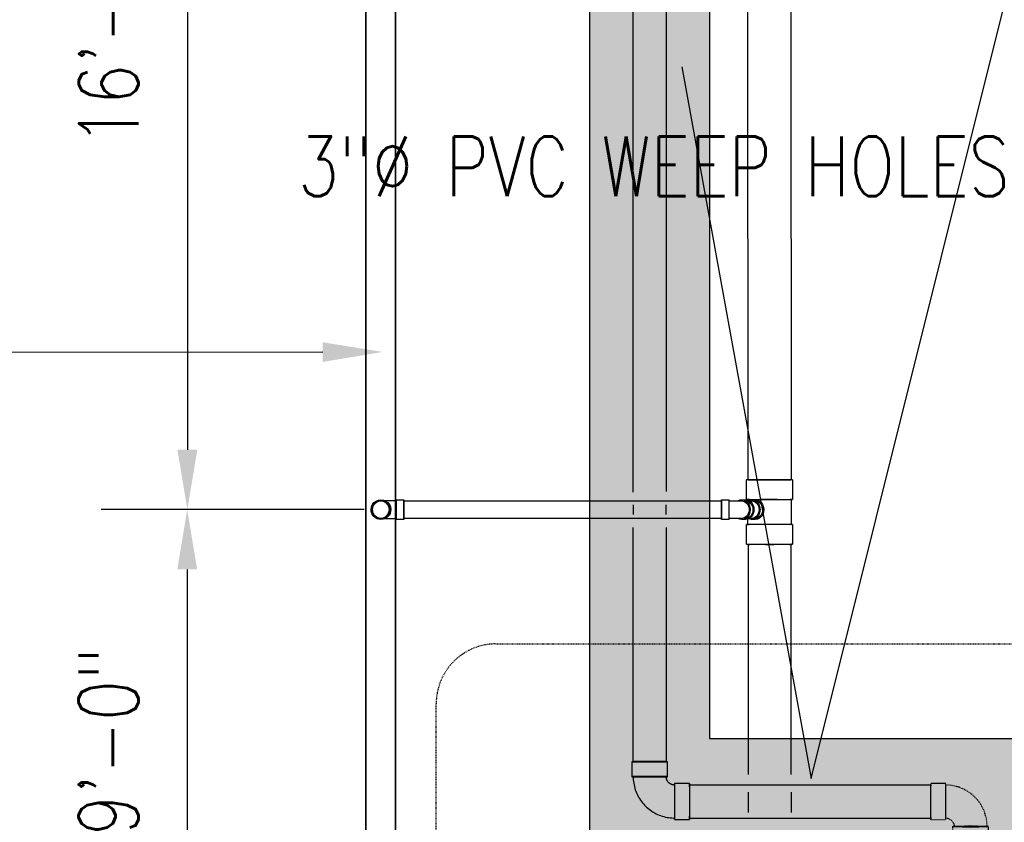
# Model space of a CAD drawing. Header units: inches. Extents: x -11997 to 19746, y -923 to 3129.
# Tile 19 of 25: x 474 to 671, y -599 to -438. Entities that reach past the tile are written whole.
import ezdxf
from ezdxf import colors
from ezdxf.entities.mleader import LeaderData, LeaderLine
from ezdxf.math import Vec2, Vec3

# ---------------------------------------------------------------- set-up
doc = ezdxf.new("R2010")
doc.units = ezdxf.units.IN
doc.header["$MEASUREMENT"] = 0
doc.linetypes.add('Dash', pattern=[0.25, 0.125, -0.125])
doc.linetypes.add('Dash 1_16_', pattern=[0.125, 0.0625, -0.0625])
for name, color, linetype in [('A-DETL-THIN', 151, 'Continuous'), ('P-PIPE', 3, 'Continuous'), ('S-ANNO-DIMS', 1, 'Continuous'), ('S-ANNO-NOTE', 2, 'Continuous'), ('S-ANNO-SYMB', 2, 'Continuous')]:
    doc.layers.add(name, color=color, linetype=linetype)
doc.layers.add('A-WALL-PATT', color=9, linetype='Continuous', true_color=0x808080)
doc.styles.add('Annotative', font='romans.shx', dxfattribs={"width": 0.8, "height": 0.125})
doc.dimstyles.new('Annotative', dxfattribs={"dimscale": 0, "dimtxt": 0.125, "dimasz": 0.125, "dimexe": 0.18, "dimexo": 0.0625, "dimgap": 0.09, "dimtad": 1, "dimdec": 3, "dimzin": 3, "dimdsep": 46, "dimlunit": 4, "dimtxsty": 'Annotative', "dimcen": 0.09, "dimclrt": 2, "dimazin": 2, "dimtfac": 1, "dimtdec": 3, "dimtmove": 0, "dimatfit": 0, "dimfxl": 1, "dimtfill": 1, "dimfrac": 2, "dimtolj": 1, "dimtzin": 0, "dimarcsym": 0})
pattern_1 = [(228.0127875, (-816.34173, -1536.20594), (-8, -9), [0.134536, -13.31908805]), (184.9697407, (-816.43173, -1536.305937), (12, 1), [0.230868, -22.85592476]), (132.510447, (-816.66173, -1536.32594), (10, -11), [0.162788, -16.1160326]), (267.273689, (-817.05173, -1536.575937), (1, 20), [0.210238, -20.81355804]), (292.8336542, (-817.06173, -1536.785937), (-5, 12), [0.206155, -20.40937313]), (357.273689, (-816.98173, -1536.975937), (-20, 1), [0.210238, -20.81355804]), (37.6942405, (-816.77173, -1536.985937), (-13, -10), [0.278029, -27.52484855]), (72.2553284, (-816.55173, -1536.815937), (7, 22), [0.262488, -25.9863215]), (121.4295656, (-816.47173, -1536.565937), (-8, 13), [0.21095, -20.8840731]), (175.2363583, (-816.58173, -1536.38594), (11, -1), [0.240832, -11.80076258]), (222.3974378, (-816.82173, -1536.365937), (-12, -11), [0.311448, -30.833375]), (138.814075, (-816.06173, -1536.58594), (-7, 6), [0.106301, -10.5238448]), (171.4692344, (-816.14173, -1536.515937), (13, -2), [0.202237, -20.0215114]), (225, (-816.3417, -1536.48594), (-1e-16, -1), [0.141421, -1.27279256]), (203.1985905, (-816.41173, -1536.36594), (5, 2), [0.076158, -7.5396151]), (291.8014095, (-816.48173, -1536.39594), (-1, 3), [0.107703, -5.2774618]), (30.9637565, (-816.44173, -1536.49594), (3, 2), [0.174929, -5.6560229]), (161.565051, (-816.29173, -1536.40594), (2, -1), [0.126491, -3.03578666]), (16.3895403, (-817.06173, -1536.395937), (10, 3), [0.1772, -17.54284515]), (70.346176, (-816.89173, -1536.34594), (-4, -11), [0.148661, -14.71740775]), (293.1985905, (-816.29173, -1536.20594), (-2, 5), [0.152315, -7.4634581]), (343.6104597, (-816.23173, -1536.345937), (-10, 3), [0.1772, -17.54284515]), (339.443955, (-817.06173, -1537.01594), (-5, 2), [0.17088, -8.37312375]), (294.7751406, (-816.90173, -1537.07594), (-5, 11), [0.143178, -14.17464306]), (66.8014095, (-816.28173, -1537.20594), (2, 5), [0.152315, -7.4634581]), (17.3540246, (-816.22173, -1537.065937), (-13, -4), [0.167631, -16.5954236]), (69.443955, (-816.77173, -1537.20594), (-2, -5), [0.08544, -8.45856375]), (101.309932, (-816.34173, -1537.20594), (-1, 4), [0.05099, -5.0480295]), (165.963757, (-816.35173, -1537.15594), (3, -1), [0.206155, -3.91695063]), (186.009006, (-816.55173, -1537.105937), (10, 1), [0.19105, -18.91392317]), (303.690068, (-816.44173, -1536.58594), (-1, 2), [0.144222, -3.46132928]), (353.1572266, (-816.36173, -1536.705937), (17, -2), [0.251794, -24.92756262]), (60.945396, (-816.11173, -1536.73594), (-4, -7), [0.102956, -10.19267414]), (90, (-816.0617, -1536.6459), (-1, 1), [0.06, -0.94]), (120.256437, (-816.57173, -1537.07594), (4, -7), [0.138924, -13.75352]), (48.0127875, (-816.64173, -1536.95594), (8, 9), [0.269072, -13.18455205]), (0, (-816.4617, -1536.7559), (1, 1), [0.26, -0.74]), (325.3048465, (-816.20173, -1536.75594), (10, -7), [0.158114, -15.6532743]), (254.054604, (-816.07173, -1536.84594), (-1, -4), [0.145602, -7.1345079]), (207.6459754, (-816.11173, -1536.985937), (-19, -10), [0.237065, -23.4694742]), (175.4260787, (-816.32173, -1537.095937), (-13, 1), [0.250799, -24.8290734])]

# ---------------------------------------------------------------- blocks, each defined once
blk = doc.blocks.new('Bend - PVC - Sch 40 - DWV_USACE - Standard-1153782-00_SP_Foundation Drainage Plan-TO FDN_DOC')
at = {"layer": 'P-PIPE', "linetype": 'Dash 1_16_'}
for p, q in [((2244.47, 947.5), (2241.47, 947.5)), ((2241.47, 940.29), (2244.47, 940.29)), ((2245.86, 938.89), (2245.86, 935.89)), ((2253.07, 935.89), (2253.07, 938.89))]:
    blk.add_line(p, q, dxfattribs=at)
at = {"layer": 'P-PIPE', "linetype": 'Dash 1_16_', "flags": 128}
for points in [[(2250.35, 944.77), (2250.11, 945), (2249.86, 945.22), (2249.6, 945.43), (2249.34, 945.63), (2249.06, 945.82), (2248.78, 946), (2248.49, 946.17), (2248.2, 946.32), (2247.9, 946.46), (2247.59, 946.6), (2247.28, 946.71), (2246.97, 946.82), (2246.65, 946.91), (2246.33, 947), (2246, 947.06), (2245.67, 947.12), (2245.34, 947.16), (2245.01, 947.19), (2244.68, 947.2), (2244.47, 947.21)], [(2252.78, 938.89), (2252.77, 939.23), (2252.75, 939.56), (2252.72, 939.89), (2252.68, 940.22), (2252.62, 940.54), (2252.54, 940.87), (2252.46, 941.19), (2252.36, 941.51), (2252.25, 941.82), (2252.13, 942.13), (2251.99, 942.43), (2251.84, 942.73), (2251.68, 943.02), (2251.51, 943.31), (2251.33, 943.59), (2251.14, 943.86), (2250.93, 944.12), (2250.72, 944.37), (2250.49, 944.62), (2250.35, 944.77)], [(2244.47, 940.58), (2244.54, 940.58), (2244.6, 940.57), (2244.67, 940.57), (2244.74, 940.56), (2244.8, 940.55), (2244.87, 940.53), (2244.94, 940.51), (2245, 940.49), (2245.06, 940.47), (2245.13, 940.45), (2245.19, 940.42), (2245.25, 940.39), (2245.31, 940.36), (2245.37, 940.32), (2245.42, 940.29), (2245.48, 940.25), (2245.53, 940.2), (2245.58, 940.16), (2245.63, 940.12), (2245.66, 940.09)], [(2245.66, 940.09), (2245.71, 940.04), (2245.75, 939.99), (2245.8, 939.93), (2245.84, 939.88), (2245.88, 939.83), (2245.91, 939.77), (2245.95, 939.71), (2245.98, 939.65), (2246.01, 939.59), (2246.03, 939.53), (2246.06, 939.46), (2246.08, 939.4), (2246.1, 939.34), (2246.11, 939.27), (2246.13, 939.2), (2246.14, 939.14), (2246.15, 939.07), (2246.15, 939), (2246.16, 938.94), (2246.16, 938.89)]]:
    blk.add_lwpolyline(points, dxfattribs=at)
at = {"layer": 'P-PIPE', "linetype": 'Dash 1_16_'}
for centre, major_axis, start_param, end_param in [((2241.47, 943.89), (0, 3.6), 6.27277, 9.414362), ((2241.47, 943.89), (0, 3.6), 3.131177, 6.27277), ((2244.47, 943.89), (0, 3.6), 6.27277, 9.414362), ((2244.47, 943.89), (0, 3.31), 6.27277, 9.414362), ((2244.47, 943.89), (0, 3.6), 3.131177, 6.27277), ((2244.47, 943.89), (0, 3.31), 3.131177, 6.27277), ((2249.47, 938.89), (3.6, 0), 0.010416, 3.152008), ((2249.47, 938.89), (3.6, 0), 3.152008, 6.293601), ((2249.47, 938.89), (3.31, 0), 0.010416, 3.152008), ((2249.47, 938.89), (3.31, 0), 3.152008, 6.293601), ((2249.47, 935.89), (3.6, 0), 0.010416, 3.152008), ((2249.47, 935.89), (3.6, 0), 3.152008, 6.293601)]:
    blk.add_ellipse(centre, major_axis=major_axis, ratio=0.010416, start_param=start_param, end_param=end_param, dxfattribs=at)
blk = doc.blocks.new('Bend - PVC - Sch 40 - DWV_USACE - Standard-V14-00_SP_Foundation Drainage Plan-TO FDN_DOC')
at = {"layer": 'P-PIPE'}
for p, q in [((2174.47, 951.89), (2174.47, 948.89)), ((2181.68, 948.89), (2181.68, 951.89)), ((2186.08, 947.5), (2183.08, 947.5)), ((2177.05, 943.17), (2177.2, 943.01)), ((2183.08, 940.29), (2186.08, 940.29))]:
    blk.add_line(p, q, dxfattribs=at)
at = {"layer": 'P-PIPE', "flags": 128}
for points in [[(2174.76, 948.89), (2174.77, 948.56), (2174.79, 948.23), (2174.82, 947.9), (2174.87, 947.57), (2174.93, 947.24), (2175, 946.92), (2175.09, 946.6), (2175.19, 946.28), (2175.3, 945.96), (2175.42, 945.66), (2175.56, 945.35), (2175.7, 945.05), (2175.86, 944.76), (2176.03, 944.48), (2176.22, 944.2), (2176.41, 943.93), (2176.61, 943.67), (2176.83, 943.41), (2177.05, 943.17)], [(2181.71, 947.9), (2181.67, 947.96), (2181.63, 948.02), (2181.6, 948.08), (2181.57, 948.14), (2181.54, 948.2), (2181.51, 948.26), (2181.49, 948.32), (2181.47, 948.39), (2181.45, 948.45), (2181.43, 948.52), (2181.42, 948.58), (2181.41, 948.65), (2181.4, 948.72), (2181.39, 948.78), (2181.39, 948.85), (2181.39, 948.89)], [(2181.88, 947.7), (2181.84, 947.75), (2181.79, 947.8), (2181.75, 947.85)], [(2183.08, 947.21), (2183.01, 947.21), (2182.94, 947.21), (2182.88, 947.22), (2182.81, 947.23), (2182.74, 947.24), (2182.68, 947.25), (2182.61, 947.27), (2182.55, 947.29), (2182.48, 947.31), (2182.42, 947.34), (2182.36, 947.37), (2182.3, 947.4), (2182.24, 947.43), (2182.18, 947.46), (2182.12, 947.5), (2182.07, 947.54), (2182.02, 947.58), (2181.96, 947.62), (2181.91, 947.67), (2181.88, 947.7)], [(2177.2, 943.01), (2177.44, 942.78), (2177.69, 942.56), (2177.95, 942.35), (2178.21, 942.15), (2178.48, 941.96), (2178.77, 941.79), (2179.05, 941.62), (2179.35, 941.46), (2179.65, 941.32), (2179.95, 941.19), (2180.26, 941.07), (2180.58, 940.96), (2180.9, 940.87), (2181.22, 940.79), (2181.55, 940.72), (2181.87, 940.67), (2182.2, 940.63), (2182.53, 940.6), (2182.87, 940.58), (2183.08, 940.58)]]:
    blk.add_lwpolyline(points, dxfattribs=at)
at = {"layer": 'P-PIPE'}
for centre, major_axis, start_param, end_param in [((2178.08, 951.89), (3.6, 0), 0.010416, 3.152008), ((2178.08, 951.89), (3.6, 0), 3.152008, 6.293601), ((2178.08, 948.89), (3.6, 0), 0.010416, 3.152008), ((2178.08, 948.89), (3.6, 0), 3.152008, 6.293601), ((2178.08, 948.89), (3.31, 0), 0.010416, 3.152008), ((2178.08, 948.89), (3.31, 0), 3.152008, 6.293601), ((2183.08, 943.89), (0, 3.6), 6.27277, 9.414362), ((2183.08, 943.89), (0, 3.31), 6.27277, 9.414362), ((2183.08, 943.89), (0, 3.6), 3.131177, 6.27277), ((2183.08, 943.89), (0, 3.31), 3.131177, 6.27277), ((2186.08, 943.89), (0, 3.6), 6.27277, 9.414362), ((2186.08, 943.89), (0, 3.6), 3.131177, 6.27277)]:
    blk.add_ellipse(centre, major_axis=major_axis, ratio=0.010416, start_param=start_param, end_param=end_param, dxfattribs=at)
blk = doc.blocks.new('Bend - PVC - Sch 40 - DWV_USACE - Standard-V11-00_SP_Foundation Drainage Plan-TO FDN_DOC')
at = {"layer": 'P-PIPE'}
for p, q in [((260.93, 1003.13), (259.43, 1003.13)), ((259.43, 1001.15), (259.43, 1003.13)), ((259.43, 1003.13), (259.43, 1001.15)), ((260.93, 1001.15), (260.93, 1003.13)), ((260.93, 1003.13), (260.93, 1001.15)), ((260.93, 1002.9), (261.06, 1002.9)), ((259.43, 1001.15), (259.43, 999.17)), ((259.43, 999.17), (259.43, 1001.15)), ((260.93, 1001.15), (260.93, 999.17)), ((260.93, 999.17), (260.93, 1001.15)), ((260.93, 1001.15), (260.93, 1001.15)), ((260.93, 1001.15), (260.93, 1001.15)), ((262.02, 1001.16), (262.02, 1001.15)), ((265.98, 1001.15), (265.98, 1001.16)), ((259.43, 999.17), (260.93, 999.17))]:
    blk.add_line(p, q, dxfattribs=at)
at = {"layer": 'P-PIPE', "flags": 128}
for points in [[(261.08, 1002.9), (261.18, 1002.9), (261.3, 1002.9), (261.42, 1002.9), (261.54, 1002.9), (261.66, 1002.9), (261.78, 1002.9), (261.9, 1002.9), (262.01, 1002.9), (262.13, 1002.9), (262.24, 1002.9), (262.35, 1002.9), (262.46, 1002.9), (262.56, 1002.9), (262.66, 1002.9), (262.76, 1002.9), (262.86, 1002.9), (262.95, 1002.9), (263.04, 1002.9), (263.13, 1002.9), (263.22, 1002.9), (263.3, 1002.9), (263.37, 1002.9), (263.44, 1002.9), (263.51, 1002.9), (263.58, 1002.9), (263.64, 1002.9), (263.69, 1002.9), (263.74, 1002.9), (263.79, 1002.9), (263.83, 1002.9), (263.87, 1002.9), (263.9, 1002.9), (263.93, 1002.9), (263.95, 1002.9), (263.97, 1002.9), (263.98, 1002.9), (263.99, 1002.9), (264, 1002.9), (264, 1002.9)], [(262.25, 1001.15), (262.25, 1001.22), (262.25, 1001.29), (262.26, 1001.36), (262.27, 1001.43), (262.28, 1001.5), (262.3, 1001.57), (262.32, 1001.64), (262.34, 1001.7), (262.36, 1001.77), (262.39, 1001.83), (262.41, 1001.9), (262.45, 1001.96), (262.48, 1002.02), (262.51, 1002.08), (262.55, 1002.14), (262.59, 1002.2), (262.64, 1002.25), (262.68, 1002.31), (262.73, 1002.36), (262.78, 1002.41), (262.83, 1002.46), (262.88, 1002.5), (262.94, 1002.55), (262.99, 1002.59), (263.05, 1002.63), (263.11, 1002.66), (263.17, 1002.7), (263.23, 1002.73), (263.3, 1002.76), (263.36, 1002.78), (263.43, 1002.81), (263.5, 1002.83), (263.56, 1002.85), (263.63, 1002.86), (263.7, 1002.88), (263.77, 1002.89), (263.84, 1002.9), (263.91, 1002.9), (263.98, 1002.9), (264, 1002.9)], [(264, 1002.9), (264.07, 1002.9), (264.14, 1002.9), (264.21, 1002.89), (264.28, 1002.88), (264.35, 1002.87), (264.41, 1002.85), (264.48, 1002.83), (264.55, 1002.81), (264.61, 1002.79), (264.68, 1002.76), (264.74, 1002.74), (264.81, 1002.71), (264.87, 1002.67), (264.93, 1002.64), (264.99, 1002.6), (265.04, 1002.56), (265.1, 1002.51), (265.15, 1002.47), (265.2, 1002.42), (265.25, 1002.37), (265.3, 1002.32), (265.35, 1002.27), (265.39, 1002.21), (265.43, 1002.16), (265.47, 1002.1), (265.51, 1002.04), (265.54, 1001.98), (265.57, 1001.92), (265.6, 1001.85), (265.63, 1001.79), (265.65, 1001.72), (265.67, 1001.65), (265.69, 1001.59), (265.71, 1001.52), (265.72, 1001.45), (265.73, 1001.38), (265.74, 1001.31), (265.75, 1001.24), (265.75, 1001.17), (265.75, 1001.15)], [(264, 999.4), (263.93, 999.4), (263.86, 999.41), (263.79, 999.42), (263.72, 999.43), (263.65, 999.44), (263.58, 999.45), (263.51, 999.47), (263.45, 999.49), (263.38, 999.52), (263.32, 999.54), (263.25, 999.57), (263.19, 999.6), (263.13, 999.63), (263.07, 999.67), (263.01, 999.71), (262.95, 999.75), (262.9, 999.79), (262.84, 999.84), (262.79, 999.88), (262.74, 999.93), (262.69, 999.99), (262.65, 1000.04), (262.61, 1000.09), (262.56, 1000.15), (262.52, 1000.21), (262.49, 1000.27), (262.45, 1000.33), (262.42, 1000.39), (262.39, 1000.45), (262.37, 1000.52), (262.34, 1000.58), (262.32, 1000.65), (262.3, 1000.72), (262.29, 1000.79), (262.27, 1000.86), (262.26, 1000.92), (262.25, 1000.99), (262.25, 1001.06), (262.25, 1001.13), (262.25, 1001.15)], [(265.75, 1001.15), (265.75, 1001.08), (265.74, 1001.01), (265.73, 1000.94), (265.72, 1000.87), (265.71, 1000.81), (265.7, 1000.74), (265.68, 1000.67), (265.66, 1000.6), (265.64, 1000.54), (265.61, 1000.47), (265.58, 1000.41), (265.55, 1000.34), (265.52, 1000.28), (265.48, 1000.22), (265.44, 1000.16), (265.4, 1000.11), (265.36, 1000.05), (265.31, 1000), (265.27, 999.95), (265.22, 999.9), (265.17, 999.85), (265.11, 999.8), (265.06, 999.76), (265, 999.72), (264.94, 999.68), (264.88, 999.64), (264.82, 999.61), (264.76, 999.58), (264.7, 999.55), (264.63, 999.52), (264.57, 999.5), (264.5, 999.48), (264.43, 999.46), (264.36, 999.44), (264.29, 999.43), (264.23, 999.42), (264.16, 999.41), (264.09, 999.41), (264.02, 999.4), (264, 999.4)], [(261.08, 999.4), (260.97, 999.4), (260.93, 999.4)], [(264, 999.4), (263.99, 999.4), (263.99, 999.4), (263.98, 999.4), (263.96, 999.4), (263.94, 999.4), (263.91, 999.4), (263.88, 999.4), (263.84, 999.4), (263.8, 999.4), (263.76, 999.4), (263.71, 999.4), (263.65, 999.4), (263.59, 999.4), (263.53, 999.4), (263.46, 999.4), (263.39, 999.4), (263.32, 999.4), (263.24, 999.4), (263.15, 999.4), (263.07, 999.4), (262.98, 999.4), (262.89, 999.4), (262.79, 999.4), (262.69, 999.4), (262.59, 999.4), (262.48, 999.4), (262.38, 999.4), (262.27, 999.4), (262.16, 999.4), (262.04, 999.4), (261.93, 999.4), (261.81, 999.4), (261.69, 999.4), (261.58, 999.4), (261.45, 999.4), (261.33, 999.4), (261.21, 999.4), (261.09, 999.4)]]:
    blk.add_lwpolyline(points, dxfattribs=at)
at = {"layer": 'P-PIPE'}
for centre, major_axis, start_param, end_param in [((264, 1001.15), (1.98, 0), 0, 3.141593), ((264, 1001.16), (1.98, 0), 0, 3.141593), ((264, 1001.15), (1.75, 0), 0, 3.141593), ((264, 1001.16), (1.98, 0), 3.141593, 6.283185), ((264, 1001.15), (1.98, 0), 3.141593, 6.283185), ((264, 1001.15), (1.75, 0), 3.141593, 6.283185)]:
    blk.add_ellipse(centre, major_axis=major_axis, ratio=0.999999, start_param=start_param, end_param=end_param, dxfattribs=at)
blk = doc.blocks.new('Bend - PVC - Sch 40 - DWV_USACE - Standard-1110594-00_SP_Foundation Drainage Plan-TO FDN_DOC')
at = {"layer": 'P-PIPE'}
for p, q in [((206.67, 1387.02), (205.92, 1387.02)), ((210.71, 1387.02), (209.21, 1387.02)), ((209.21, 1383.06), (209.21, 1387.02)), ((210.71, 1383.06), (210.71, 1387.02)), ((209.21, 1385.04), (209.21, 1385.04)), ((209.21, 1385.04), (209.21, 1385.04)), ((209.21, 1385.04), (209.21, 1385.04)), ((209.21, 1385.04), (209.21, 1385.04)), ((210.71, 1385.04), (210.71, 1385.04)), ((210.71, 1385.04), (210.71, 1385.04)), ((205.92, 1383.06), (206.67, 1383.06)), ((209.21, 1383.06), (210.71, 1383.06))]:
    blk.add_line(p, q, dxfattribs=at)
at = {"layer": 'P-PIPE', "flags": 128}
for points in [[(209.21, 1386.79), (209.09, 1386.79), (208.97, 1386.79), (208.86, 1386.79), (208.74, 1386.79), (208.63, 1386.79), (208.51, 1386.79), (208.4, 1386.79), (208.29, 1386.79), (208.18, 1386.79), (208.07, 1386.79), (207.96, 1386.79), (207.86, 1386.79), (207.75, 1386.79), (207.65, 1386.79), (207.56, 1386.79), (207.46, 1386.79), (207.37, 1386.79), (207.28, 1386.79), (207.19, 1386.79), (207.11, 1386.79), (207.03, 1386.79), (206.95, 1386.79), (206.88, 1386.79), (206.81, 1386.79), (206.75, 1386.79), (206.68, 1386.79), (206.67, 1386.79)], [(206.67, 1383.29), (206.73, 1383.29), (206.8, 1383.29), (206.87, 1383.29), (206.94, 1383.29), (207.02, 1383.29), (207.09, 1383.29), (207.18, 1383.29), (207.26, 1383.29), (207.35, 1383.29), (207.44, 1383.29), (207.54, 1383.29), (207.64, 1383.29), (207.74, 1383.29), (207.84, 1383.29), (207.94, 1383.29), (208.05, 1383.29), (208.16, 1383.29), (208.27, 1383.29), (208.38, 1383.29), (208.49, 1383.29), (208.6, 1383.29), (208.72, 1383.29), (208.84, 1383.29), (208.95, 1383.29), (209.07, 1383.29), (209.19, 1383.29), (209.21, 1383.29)]]:
    blk.add_lwpolyline(points, dxfattribs=at)
at = {"layer": 'P-PIPE'}
for centre, major_axis, start_param, end_param in [((205.92, 1385.04), (0, 1.98), 6.062597, 7.853982), ((206.67, 1385.04), (0, 1.98), 5.813092, 7.853982), ((206.67, 1385.04), (0, 1.75), 6.283185, 7.853982), ((205.92, 1385.04), (0, 1.98), 1.570796, 3.141593), ((206.67, 1385.04), (0, 1.98), 1.570796, 3.627428), ((206.67, 1385.04), (0, 1.75), 1.570796, 3.141593)]:
    blk.add_ellipse(centre, major_axis=major_axis, ratio=0.866025, start_param=start_param, end_param=end_param, dxfattribs=at)
blk = doc.blocks.new('Mechanical_Box_H_rvt-1-00_SP_Foundation Drainage Plan-TO FDN_DOC')
at = {"layer": 'A-DETL-THIN'}
for p, q in [((1366.08, 905.21), (1366.08, 1481.16)), ((1366.08, 1481.16), (1366.08, 905.21)), ((1360.08, 1475.16), (1360.08, 905.21)), ((1360.08, 905.21), (1360.08, 1475.16))]:
    blk.add_line(p, q, dxfattribs=at)
at = {"layer": 'P-PIPE'}
for p, q in [((1413.76, 1004.68), (1413.76, 1129.78)), ((1420.39, 1129.78), (1420.39, 1004.8)), ((1436.81, 1007.11), (1436.77, 1127.88)), ((1445.39, 1127.88), (1445.44, 1007.11)), ((1436.49, 1003.17), (1436.49, 1007.15)), ((1445.76, 1007.15), (1445.76, 1003.17)), ((1367.72, 1002.9), (1397.08, 1002.9)), ((1367.72, 1002.9), (1367.72, 1001.15)), ((1367.72, 1001.15), (1367.72, 1002.9)), ((1397.08, 1002.9), (1431.49, 1002.9)), ((1413.76, 1002.08), (1413.76, 1000.18)), ((1420.39, 1000.15), (1420.39, 1002.13)), ((1431.49, 1001.15), (1431.49, 1002.9)), ((1431.49, 1002.9), (1431.49, 1001.15)), ((1437.08, 1002.9), (1437.5, 1002.9)), ((1437.49, 1003.13), (1438.26, 1003.14)), ((1445.46, 1003.17), (1445.47, 998.18)), ((1367.72, 1001.15), (1367.72, 999.4)), ((1367.72, 999.4), (1367.72, 1001.15)), ((1431.49, 999.4), (1431.49, 1001.15)), ((1431.49, 1001.15), (1431.49, 999.4)), ((1397.08, 999.4), (1367.72, 999.4)), ((1431.49, 999.4), (1397.08, 999.4)), ((1436.49, 994.2), (1436.49, 998.18)), ((1436.78, 998.19), (1436.78, 999.26)), ((1437.51, 999.4), (1437.08, 999.4)), ((1438.26, 999.18), (1437.55, 999.17)), ((1445.76, 998.18), (1445.76, 994.2)), ((1413.76, 950.56), (1413.76, 997.54)), ((1420.39, 997.54), (1420.39, 950.56)), ((1436.81, 994.16), (1436.81, 948.02)), ((1445.44, 948.02), (1445.44, 994.16)), ((1473.47, 945.88), (1425.09, 945.88)), ((1436.81, 944.43), (1436.81, 940.36)), ((1445.44, 944.43), (1445.44, 940.36)), ((1425.09, 939.25), (1473.47, 939.25))]:
    blk.add_line(p, q, dxfattribs=at)
for start, end in [(0, 180), (180, 0)]:
    blk.add_arc((1363.08, 1001.16), 1.75, start, end, dxfattribs=at)
at = {"layer": 'P-PIPE', "extrusion": (0, 0, -1)}
for centre, major_axis, ratio, start_param, end_param in [((1441.12, 1007.15), (4.63, 0), 0.010234, 3.141621, 5.497816), ((1441.12, 1007.15), (4.63, 0), 0.010234, 2.356223, 3.141593), ((1441.12, 1007.11), (4.31, 0), 0.010271, 3.141593, 4.712389), ((1441.12, 1007.11), (4.31, 0), 0.010271, 1.570796, 3.141593), ((1441.12, 1007.15), (4.63, 0), 0.010234, 0.000028, 2.356223), ((1441.12, 1007.11), (4.31, 0), 0.010271, 4.712389, 6.283185), ((1441.12, 1007.11), (4.31, 0), 0.010271, 0, 1.570796), ((1441.12, 1007.15), (4.63, 0), 0.010234, 5.497816, 6.283185), ((1436.28, 1001.15), (0, 1.75), 0.866025, 0, 1.570796), ((1441.12, 1003.17), (4.63, 0), 0.010234, 3.141621, 5.497816), ((1441.12, 1003.17), (4.63, 0), 0.010234, 2.356223, 3.141593), ((1441.12, 1003.17), (4.34, 0), 0.010234, 3.141621, 5.497816), ((1441.12, 1003.17), (4.34, 0), 0.010234, 2.356223, 3.141593), ((1437.51, 1001.15), (-0.04, 1.98), 0.865978, -0.350594, 3.52864), ((1437.51, 1001.15), (0, 1.75), 0.866025, 0, 1.570796), ((1441.12, 1003.17), (4.63, 0), 0.010234, 0.000028, 2.356223), ((1441.12, 1003.17), (4.34, 0), 0.010234, 0.000028, 2.356223), ((1438.26, 1001.16), (-0.04, 1.98), 0.865978, 0.02083, 3.162423), ((1438.26, 1001.16), (-0.03, 1.75), 0.865978, 0.034183, 3.107409), ((1441.12, 1003.17), (4.34, 0), 0.010234, 5.497816, 6.283185), ((1441.12, 1003.17), (4.63, 0), 0.010234, 5.497816, 6.283185), ((1436.28, 1001.15), (0, 1.75), 0.866025, 1.570796, 3.107294), ((1437.51, 1001.15), (0, 1.75), 0.866025, 1.570796, 3.141593), ((1441.13, 998.18), (4.63, 0), 0.010234, 3.141621, 5.497816), ((1441.13, 998.18), (4.63, 0), 0.010234, 2.356223, 3.141593), ((1441.13, 998.18), (4.34, 0), 0.010234, 3.141621, 5.497816), ((1441.13, 998.18), (4.34, 0), 0.010234, 2.356223, 3.141593), ((1441.13, 998.18), (4.63, 0), 0.010234, 0.000028, 2.356223), ((1441.13, 998.18), (4.34, 0), 0.010234, 0.000028, 2.356223), ((1441.13, 998.18), (4.34, 0), 0.010234, 5.497816, 6.283185), ((1441.13, 998.18), (4.63, 0), 0.010234, 5.497816, 6.283185), ((1441.13, 994.2), (4.63, 0), 0.010234, 3.141621, 5.497816), ((1441.13, 994.2), (4.63, 0), 0.010234, 2.356223, 3.141593), ((1441.12, 994.16), (-4.31, 0), 0.010416, 0, 1.570796), ((1441.12, 994.16), (-4.31, 0), 0.010416, 4.712389, 6.283185), ((1441.13, 994.2), (4.63, 0), 0.010234, 0.000028, 2.356223), ((1441.12, 994.16), (-4.31, 0), 0.010416, 1.570796, 3.141593), ((1441.12, 994.16), (-4.31, 0), 0.010416, 3.141593, 4.712389), ((1441.13, 994.2), (4.63, 0), 0.010234, 5.497816, 6.283185)]:
    blk.add_ellipse(centre, major_axis=major_axis, ratio=ratio, start_param=start_param, end_param=end_param, dxfattribs=at)
at = {"layer": 'P-PIPE'}
for centre, major_axis, start_param, end_param in [((1417.08, 950.56), (3.31, 0), 1.570796, 3.141593), ((1417.08, 950.56), (3.31, 0), 3.141593, 4.712389), ((1417.08, 950.56), (3.31, 0), 0, 1.570796), ((1417.08, 950.56), (3.31, 0), 4.712389, 6.283185), ((1425.08, 942.56), (0, 3.31), 0, 1.570796), ((1425.08, 942.56), (0, 3.31), 4.712389, 6.283185), ((1473.47, 942.56), (0, 3.31), 0, 1.570796), ((1473.47, 942.56), (0, 3.31), 4.712389, 6.283185), ((1425.08, 942.56), (0, 3.31), 1.570796, 3.141593), ((1425.08, 942.56), (0, 3.31), 3.141593, 4.712389), ((1473.47, 942.56), (0, 3.31), 1.570796, 3.141593), ((1473.47, 942.56), (0, 3.31), 3.141593, 4.712389)]:
    blk.add_ellipse(centre, major_axis=major_axis, ratio=0.010416, start_param=start_param, end_param=end_param, dxfattribs=at)
at = {"layer": 'P-PIPE', "color": 3, "lineweight": 9, "xscale": -1}
for name, p in [('Bend - PVC - Sch 40 - DWV_USACE - Standard-V11-00_SP_Foundation Drainage Plan-TO FDN_DOC', (1627.15, 0)), ('Bend - PVC - Sch 40 - DWV_USACE - Standard-1110594-00_SP_Foundation Drainage Plan-TO FDN_DOC', (1642.2, -383.89))]:
    blk.add_blockref(name, p, dxfattribs=at)
at = {"layer": 'P-PIPE', "color": 3, "lineweight": 9}
for name, p in [('Bend - PVC - Sch 40 - DWV_USACE - Standard-V14-00_SP_Foundation Drainage Plan-TO FDN_DOC', (-761, -1.33)), ('Bend - PVC - Sch 40 - DWV_USACE - Standard-1153782-00_SP_Foundation Drainage Plan-TO FDN_DOC', (-768, -1.33))]:
    blk.add_blockref(name, p, dxfattribs=at)
blk = doc.blocks.new('*D32')
at = {"layer": 'Defpoints', "color": 0, "transparency": 16777216}
for p in [(531.46, -344.05), (507.24, -536.05), (537.53, -536.05)]:
    blk.add_point(p, dxfattribs=at)
at = {"layer": 'S-ANNO-DIMS', "color": 0, "lineweight": -2, "transparency": 16777216}
for p, q in [((525.46, -344.05), (489.96, -344.05)), ((507.24, -356.05), (507.24, -524.05)), ((531.53, -536.05), (489.96, -536.05))]:
    blk.add_line(p, q, dxfattribs=at)
at = {"layer": 'S-ANNO-DIMS', "color": 0, "transparency": 16777216}
for points in [[(505.24, -356.05), (509.24, -356.05), (507.24, -344.05)], [(505.24, -524.05), (509.24, -524.05), (507.24, -536.05)]]:
    blk.add_solid(points, dxfattribs=at)
at = {"layer": 'S-ANNO-DIMS', "color": 2, "lineweight": -3, "transparency": 16777216, "insert": (491.46, -440.05), "char_height": 12, "attachment_point": 5, "rotation": 90, "style": 'Annotative', "bg_fill": 3, "box_fill_scale": 1.25, "bg_fill_color": 256, "bg_fill_true_color": 13158600, "bg_fill_transparency": 0}
blk.add_mtext('\\A1;16\'-0"', dxfattribs=at)
blk = doc.blocks.new('*D36')
at = {"layer": 'Defpoints', "color": 0, "transparency": 16777216}
for p in [(548.71, -536.05), (507.21, -644.05), (534.01, -644.05)]:
    blk.add_point(p, dxfattribs=at)
at = {"layer": 'S-ANNO-DIMS', "color": 0, "lineweight": -2, "transparency": 16777216}
for p, q in [((542.71, -536.05), (489.93, -536.05)), ((507.21, -548.05), (507.21, -632.05)), ((528.01, -644.05), (489.93, -644.05))]:
    blk.add_line(p, q, dxfattribs=at)
at = {"layer": 'S-ANNO-DIMS', "color": 0, "transparency": 16777216}
for points in [[(505.21, -548.05), (509.21, -548.05), (507.21, -536.05)], [(505.21, -632.05), (509.21, -632.05), (507.21, -644.05)]]:
    blk.add_solid(points, dxfattribs=at)
at = {"layer": 'S-ANNO-DIMS', "color": 2, "lineweight": -3, "transparency": 16777216, "insert": (491.42, -582.58), "char_height": 12, "attachment_point": 5, "rotation": 90, "style": 'Annotative', "bg_fill": 3, "box_fill_scale": 1.25, "bg_fill_color": 256, "bg_fill_true_color": 13158600, "bg_fill_transparency": 0}
blk.add_mtext('\\A1;9\'-0"', dxfattribs=at)

msp = doc.modelspace()

# ---------------------------------------------------------------- hatches: boundary and pattern name
at = {"layer": 'A-WALL-PATT', "lineweight": -3}
h = msp.add_hatch(dxfattribs=at)
h.set_pattern_fill('GRAVEL', color=8)
h.set_pattern_definition(pattern_1)
h.paths.add_polyline_path([(956.3516, -686), (654.0157, -686), (654.0157, -606), (588.0157, -606), (588.0157, -392.0482), (612.0157, -392.0482), (612.0157, 0), (-611.9843, 0), (-611.9843, -392.0482), (-587.9843, -392.0482), (-587.9843, -606), (-653.9843, -606), (-653.9843, -686), (-956.3516, -686), (-956.3516, -662), (-677.9843, -662), (-677.9843, -582), (-611.9843, -582), (-611.9843, -416), (-635.9843, -416), (-635.9843, 23.9518), (636.0157, 23.9518), (636.0157, -416.0482), (612.0157, -416.0482), (612.0157, -582), (678.0157, -582), (678.0157, -662), (956.3516, -662)])
at = {"layer": 'A-WALL-PATT', "lineweight": -3, "transparency": 33554559}
h = msp.add_hatch(dxfattribs=at)
h.set_pattern_fill('GRAVEL', color=8, style=0)
h.set_pattern_definition(pattern_1)
h.paths.add_polyline_path([(956.3516, -686), (654.0157, -686), (654.0157, -606), (588.0157, -606), (588.0157, -392.0482), (612.0157, -392.0482), (612.0157, 0), (-611.9843, 0), (-611.9843, -392.0482), (-587.9843, -392.0482), (-587.9843, -606), (-653.9843, -606), (-653.9843, -686), (-956.3516, -686), (-956.3516, -662), (-677.9843, -662), (-677.9843, -582), (-611.9843, -582), (-611.9843, -416), (-635.9843, -416), (-635.9843, 23.9518), (636.0157, 23.9518), (636.0157, -416.0482), (612.0157, -416.0482), (612.0157, -582), (678.0157, -582), (678.0157, -662), (956.3516, -662)])
h = msp.add_hatch(dxfattribs=at)
h.set_pattern_fill('AR-SAND', color=8, scale=4)
h.set_pattern_definition([(37.5, (-817.062, -1537.206), (-0.251973, 7.707295), [0, -6.08, 0, -6.8, 0, -6.5]), (7.5, (-817.062, -1537.206), (7.079107, 11.288584), [0, -3.28, 0, -5.48, 0, -2.1]), (327.5, (-821.982, -1537.206), (12.456567, 0.022636), [0, -2, 0, -7.2, 0, -9.4]), (317.5, (-821.982, -1537.206), (12.024506, 3.5107), [0, -1, 0, -4.72, 0, -5.4])])
h.paths.add_polyline_path([(956.3516, -686), (654.0157, -686), (654.0157, -606), (588.0157, -606), (588.0157, -392.0482), (612.0157, -392.0482), (612.0157, 0), (-611.9843, 0), (-611.9843, -392.0482), (-587.9843, -392.0482), (-587.9843, -606), (-653.9843, -606), (-653.9843, -686), (-956.3516, -686), (-956.3516, -662), (-677.9843, -662), (-677.9843, -582), (-611.9843, -582), (-611.9843, -416), (-635.9843, -416), (-635.9843, 23.9518), (636.0157, 23.9518), (636.0157, -416.0482), (612.0157, -416.0482), (612.0157, -582), (678.0157, -582), (678.0157, -662), (956.3516, -662)])

# ---------------------------------------------------------------- linework, layer by layer
at = {"layer": 'S-ANNO-SYMB', "linetype": 'Dash', "lineweight": -3}
msp.add_lwpolyline([(677.2962, -731.6187), (569.1696, -731.6187, -0.41421356), (557.1696, -719.6187), (557.1696, -575.003, -0.41421356), (569.1696, -563.003), (677.2962, -563.003, -0.41421356), (689.2962, -575.003), (689.2962, -719.6187, -0.41421356)], format="xyb", close=True, dxfattribs=at)

# ---------------------------------------------------------------- block references
at = {"layer": 'P-PIPE', "color": 8, "lineweight": -3}
msp.add_blockref('Mechanical_Box_H_rvt-1-00_SP_Foundation Drainage Plan-TO FDN_DOC', (-817.0617, -1537.2059), dxfattribs=at)

# ---------------------------------------------------------------- leaders
at = {"layer": 'S-ANNO-NOTE', "lineweight": -3}
ml = msp.add_multileader_mtext('Standard', dxfattribs=at)
ml.set_content('6"%%C PERF. FDN. DRAIN', color=256, style='Annotative')
ml.set_leader_properties(color=1, linetype='ByLayer', lineweight=-1)
ml.build(insert=Vec2(0, 0))
ml.multileader.update_dxf_attribs({"text_right_attachment_type": 3, "dogleg_length": 0.125, "arrow_head_size": 12, "scale": 96})
ctx = ml.context
ctx.base_point, ctx.scale, ctx.char_height, ctx.arrow_head_size, ctx.landing_gap_size, ctx.plane_origin = Vec3(701.5055, -361.3997), 96, 12, 12, 9, Vec3(557.644, -377.3895)
ctx.right_attachment = 3
notes = []
notes.append((ctx, [(0, (1, 1, 0), (689.5055, -361.3997), (1, 0), 12, [(1, [(604.3282, -435.3774), (632.429, -590.0007)], 0, [])])]))
ctx.mtext.insert, ctx.mtext.width, ctx.mtext.flow_direction = Vec3(710.5055, -355.3997), 112.737541, 5
for ctx, leaders in notes:
    for number, flags, end, landing, length, lines in leaders:
        leader = LeaderData()
        leader.index, (leader.has_last_leader_line, leader.has_dogleg_vector, leader.attachment_direction) = number, flags
        leader.last_leader_point, leader.dogleg_vector, leader.dogleg_length = Vec3(end), Vec3(landing), length
        for number, points, colour, breaks in lines:
            line = LeaderLine()
            line.index, line.vertices, line.color, line.breaks = number, Vec3.list(points), colors.encode_raw_color(colour), breaks
            leader.lines.append(line)
        ctx.leaders.append(leader)

# ---------------------------------------------------------------- next in the draw order: dimensions: what is measured, and where the dimension line sits
at = {"layer": 'S-ANNO-DIMS', "lineweight": -3}
dim = msp.add_linear_dim(base=(507.2379, -536.0482), p1=(531.4621, -344.0482), p2=(537.5251, -536.0482), angle=90, dimstyle='Annotative', override={"dimpost": '\\X'}, dxfattribs=at)
dim.commit()
dim.dimension.update_dxf_attribs({"geometry": '*D32', "text_midpoint": (491.4551, -440.0482)})

# ---------------------------------------------------------------- next in the draw order: dimensions: what is measured, and where the dimension line sits
dim = msp.add_linear_dim(base=(507.2062, -644.0482), p1=(548.7107, -536.0482), p2=(534.0109, -644.0482), angle=90, dimstyle='Annotative', override={"dimpost": '\\X'}, dxfattribs=at)
dim.commit()
dim.dimension.update_dxf_attribs({"geometry": '*D36', "text_midpoint": (507.2062, -582.5786), "dimtype": 160})

# ---------------------------------------------------------------- next in the draw order: leaders
at = {"layer": 'S-ANNO-NOTE', "lineweight": -3}
ml = msp.add_multileader_mtext('Standard', dxfattribs=at)
ml.set_content('TRENCH DRAIN', color=256, style='Annotative')
ml.set_leader_properties(color=1, linetype='ByLayer', lineweight=-1)
ml.build(insert=Vec2(0, 0))
ml.multileader.update_dxf_attribs({"text_right_attachment_type": 4, "dogleg_length": 0.125, "arrow_head_size": 12, "scale": 96})
ctx = ml.context
ctx.base_point, ctx.scale, ctx.char_height, ctx.arrow_head_size, ctx.landing_gap_size, ctx.plane_origin = Vec3(331.3454, -498.5601), 96, 12, 12, 9, Vec3(250.7882, -498.7495)
ctx.right_attachment = 4
notes = []
notes.append((ctx, [(1, (1, 1, 0), (465.1169, -504.5601), (-1, 0), 12, [(0, [(546.4156, -504.4226)], 0, [])])]))
ctx.mtext.insert, ctx.mtext.width, ctx.mtext.flow_direction = Vec3(340.3454, -492.5601), 134.479897, 5
for ctx, leaders in notes:
    for number, flags, end, landing, length, lines in leaders:
        leader = LeaderData()
        leader.index, (leader.has_last_leader_line, leader.has_dogleg_vector, leader.attachment_direction) = number, flags
        leader.last_leader_point, leader.dogleg_vector, leader.dogleg_length = Vec3(end), Vec3(landing), length
        for number, points, colour, breaks in lines:
            line = LeaderLine()
            line.index, line.vertices, line.color, line.breaks = number, Vec3.list(points), colors.encode_raw_color(colour), breaks
            leader.lines.append(line)
        ctx.leaders.append(leader)

# ---------------------------------------------------------------- next in the draw order: linework, layer by layer
at = {"layer": 'A-WALL-PATT', "color": 8, "lineweight": -3, "flags": 128}
for points in [[(-635.9843, 23.9518), (636.0157, 23.9518), (636.0157, -416.0482), (612.0157, -416.0482), (612.0157, -582), (678.0157, -582), (678.0157, -662), (956.3516, -662), (956.3516, -686)], [(956.3516, -686), (654.0157, -686), (654.0157, -606), (588.0157, -606), (588.0157, -392.0482), (612.0157, -392.0482), (612.0157, 0), (-611.9843, 0)]]:
    msp.add_lwpolyline(points, dxfattribs=at)

# ---------------------------------------------------------------- next in the draw order: leaders
at = {"layer": 'S-ANNO-NOTE', "lineweight": -3}
ml = msp.add_multileader_mtext('Standard', dxfattribs=at)
ml.set_content('3" %%C PVC WEEP HOLES 5\'-0" O.C. (TYP. 5)', color=256, style='Annotative')
ml.set_leader_properties(color=1, linetype='ByLayer', lineweight=-1)
ml.build(insert=Vec2(0, 0))
ml.multileader.update_dxf_attribs({"text_right_attachment_type": 3, "dogleg_length": 0.125, "arrow_head_size": 12, "scale": 96})
ctx = ml.context
ctx.base_point, ctx.scale, ctx.char_height, ctx.arrow_head_size, ctx.landing_gap_size, ctx.plane_origin = Vec3(-816.6634, -449.5928), 96, 12, 12, 9, Vec3(-735.3142, -588.4172)
ctx.right_attachment = 3
notes = []
notes.append((ctx, [(0, (1, 1, 0), (-822.5, -449.5928), (1, 0), 5.8366, [(0, [(-876.3652, -685.0327)], 0, [])])]))
ctx.mtext.insert, ctx.mtext.width, ctx.mtext.flow_direction = Vec3(-807.6634, -441.5928), 132.165962, 5
ml = msp.add_multileader_mtext('Standard', dxfattribs=at)
ml.set_content('3"%%C PVC WEEP HOLES 5\'-0" O.C. (TYP. 5)', color=256, style='Annotative')
ml.set_leader_properties(color=1, linetype='ByLayer', lineweight=-1)
ml.build(insert=Vec2(0, 0))
ml.multileader.update_dxf_attribs({"text_right_attachment_type": 3, "dogleg_length": 0.125, "arrow_head_size": 12, "scale": 96})
ctx = ml.context
ctx.base_point, ctx.scale, ctx.char_height, ctx.arrow_head_size, ctx.landing_gap_size, ctx.plane_origin = Vec3(668.6207, -469.1537), 96, 12, 12, 9, Vec3(751.1689, -588.4172)
ctx.right_attachment, ctx.text_align_type = 3, 2
notes.append((ctx, [(1, (1, 1, 0), (823.6573, -516.0108), (-1, 0), 5.8366, [(0, [(925.3348, -693.2739)], 0, [])])]))
ctx.mtext.insert, ctx.mtext.width, ctx.mtext.alignment, ctx.mtext.flow_direction = Vec3(808.8207, -461.1537), 132.630334, 3, 5
ml = msp.add_multileader_mtext('Standard', dxfattribs=at)
ml.set_content('TRENCH DRAIN\\PBLOCKOUT REF:\\PS-506 (TYP.24)', color=256, style='Annotative')
ml.set_leader_properties(color=1, linetype='ByLayer', lineweight=-1)
ml.build(insert=Vec2(0, 0))
ml.multileader.update_dxf_attribs({"text_right_attachment_type": 4, "dogleg_length": 0.125, "arrow_head_size": 12, "scale": 96})
ctx = ml.context
ctx.base_point, ctx.scale, ctx.char_height, ctx.arrow_head_size, ctx.landing_gap_size, ctx.plane_origin = Vec3(-1.9794, -501.5145), 96, 12, 12, 9, Vec3(193.9366, -542.1604)
ctx.right_attachment = 4
notes.append((ctx, [(0, (1, 1, 0), (-33.2588, -501.5145), (1, 0), 31.2793, [(1, [(-58.3554, -742.2745), (-152.3812, -742.2745)], 0, [])])]))
ctx.mtext.insert, ctx.mtext.width, ctx.mtext.flow_direction = Vec3(7.0206, -493.5145), 205.546058, 5
for ctx, leaders in notes:
    for number, flags, end, landing, length, lines in leaders:
        leader = LeaderData()
        leader.index, (leader.has_last_leader_line, leader.has_dogleg_vector, leader.attachment_direction) = number, flags
        leader.last_leader_point, leader.dogleg_vector, leader.dogleg_length = Vec3(end), Vec3(landing), length
        for number, points, colour, breaks in lines:
            line = LeaderLine()
            line.index, line.vertices, line.color, line.breaks = number, Vec3.list(points), colors.encode_raw_color(colour), breaks
            leader.lines.append(line)
        ctx.leaders.append(leader)

doc.saveas('drawing.dxf')
